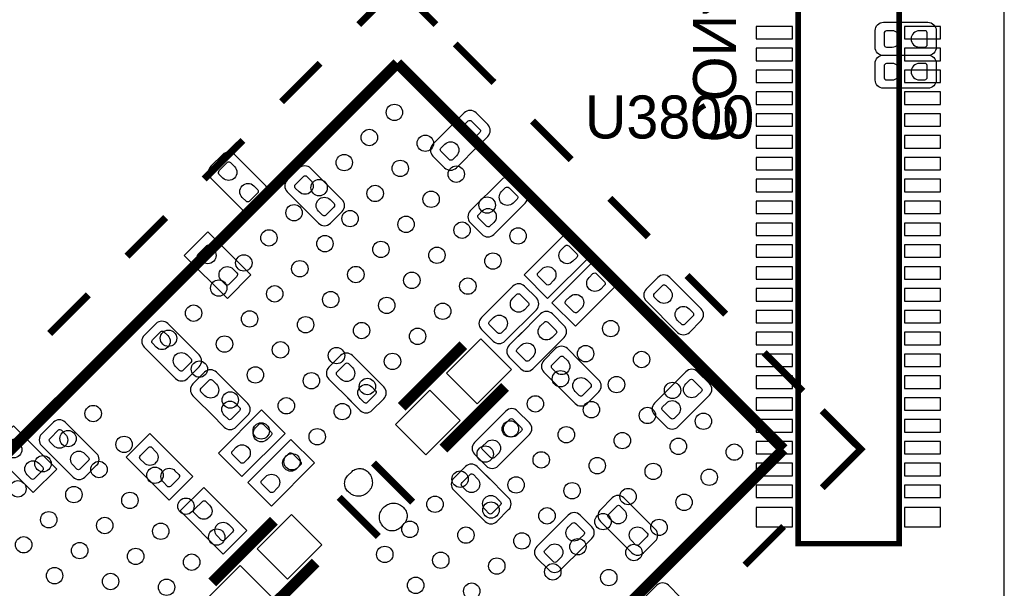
# Model space of a CAD drawing. Extents: x 0 to 69.8, y 0 to 65.
# Tile 16 of 21: x 37 to 55, y 11.6 to 22. Entities that reach past the tile are written whole.
import ezdxf

# ---------------------------------------------------------------- set-up
doc = ezdxf.new("R2010")
doc.units = 0
for name, color, linetype in [('BG_OUTLINE', 254, 'CONTINUOUS'), ('PG_SILKSCREEN_BOTTOM', 12, 'CONTINUOUS'), ('PG_SILKSCREEN_TOP', 254, 'CONTINUOUS'), ('PIN_BOTTOM', 1, 'CONTINUOUS'), ('PIN_TOP', 110, 'CONTINUOUS')]:
    doc.layers.add(name, color=color, linetype=linetype)

msp = doc.modelspace()

# ---------------------------------------------------------------- linework, layer by layer
at = {"layer": 'BG_OUTLINE'}
msp.add_lwpolyline([(2.999994, 0), (51.999998, 0, 0.414213), (54.999992, 2.999994), (54.999992, 62.000003, 0.414213), (51.999998, 64.999997), (2.999994, 64.999997, 0.414213), (0, 62.000003), (0, 2.999994, 0.414212)], format="xyb", close=True, dxfattribs=at)
at = {"layer": 'PG_SILKSCREEN_BOTTOM'}
for points, const_width in [([(51.224993, 33.934603), (51.224993, 12.414606), (53.075002, 12.414606), (53.075002, 33.934603), (51.224993, 33.934603)], 0.1), ([(45.097802, 16.051759), (43.966486, 14.920443)], 0.2), ([(45.861503, 15.288057), (44.730187, 14.156741)], 0.2), ([(44.168695, 13.176148), (43.450307, 13.894537)], 0.127), ([(42.821708, 13.265937), (43.540096, 12.547549)], 0.127), ([(40.497608, 11.705539), (41.628898, 12.836855)], 0.2), ([(41.261309, 10.941837), (42.3926, 12.073153)], 0.2)]:
    msp.add_lwpolyline(points, dxfattribs=dict(at, const_width=const_width))
for points in [[(45.3104, 19.641439), (45.543902, 19.874941, 0.41411), (45.543902, 20.09046), (45.328408, 20.305954, 0.414417), (45.112788, 20.305954), (44.538087, 19.731253, 0.414382), (44.538087, 19.515658), (44.753606, 19.300139, 0.414075), (44.9691, 19.300139), (45.382205, 19.713245)], [(41.138805, 19.310655), (40.905405, 19.544157, 0.41429), (40.689809, 19.544157), (40.47429, 19.328536, 0.414172), (40.47429, 19.113043), (41.048991, 18.538342, 0.414341), (41.264586, 18.538342), (41.480105, 18.753836, 0.414137), (41.480105, 18.969355), (41.066999, 19.382435)], [(42.212209, 18.517845), (42.445686, 18.284342, 0.414108), (42.661205, 18.284342), (42.876699, 18.499836, 0.414427), (42.876699, 18.715457), (42.301998, 19.290157, 0.414385), (42.086403, 19.290157), (41.870909, 19.074638, 0.414111), (41.870909, 18.859144), (42.28399, 18.446039)], [(45.995285, 18.421553), (46.228787, 18.654954, 0.414378), (46.228787, 18.870549), (46.013294, 19.086043, 0.41431), (45.797699, 19.086043), (45.222998, 18.511342, 0.414298), (45.222998, 18.295747), (45.438492, 18.080253, 0.414367), (45.654087, 18.080253), (46.067193, 18.493359)], [(49.107598, 17.058792), (48.874197, 17.292295, 0.41433), (48.658602, 17.292295), (48.443109, 17.076801, 0.414344), (48.443109, 16.861206), (49.017809, 16.286505, 0.414347), (49.233404, 16.286505), (49.448898, 16.501999, 0.414332), (49.448898, 16.717594), (49.035792, 17.1307)], [(45.660589, 16.790035), (45.427087, 16.556558, 0.41415), (45.427087, 16.341039), (45.642606, 16.125546, 0.414346), (45.858201, 16.125546), (46.432902, 16.700246, 0.414159), (46.432902, 16.91574), (46.217408, 17.131259, 0.41433), (46.001889, 17.131259), (45.588809, 16.718255)], [(46.168488, 16.282035), (45.934986, 16.048558, 0.414017), (45.934986, 15.833039), (46.150606, 15.617546, 0.41413), (46.3661, 15.617546), (46.9408, 16.192246, 0.414475), (46.9408, 16.407841), (46.725307, 16.62336, 0.414178), (46.509788, 16.62336), (46.096707, 16.210255)], [(39.595298, 15.673959), (39.828699, 15.440457, 0.414311), (40.044294, 15.440457), (40.259787, 15.65595, 0.414319), (40.259787, 15.871546), (39.685087, 16.446246, 0.414365), (39.469492, 16.446246), (39.253998, 16.230752, 0.414357), (39.253998, 16.015157), (39.667104, 15.602052)], [(42.974209, 15.088845), (43.207686, 14.855342, 0.41414), (43.423205, 14.855342), (43.638699, 15.070836, 0.414395), (43.638699, 15.286457), (43.063998, 15.861157, 0.414352), (42.848403, 15.861157), (42.632909, 15.645638, 0.414144), (42.632909, 15.430144), (43.04599, 15.017039)], [(47.234805, 15.754655), (47.001303, 15.988157, 0.414073), (46.785809, 15.988157), (46.57029, 15.772638, 0.414204), (46.57029, 15.557144), (47.144991, 14.982342, 0.414235), (47.36051, 14.982342), (47.576003, 15.197836, 0.414472), (47.576003, 15.413457), (47.162898, 15.826537)], [(40.484298, 14.784959), (40.717699, 14.551457, 0.414344), (40.933294, 14.551457), (41.148787, 14.76695, 0.414417), (41.148787, 14.982546), (40.574087, 15.557246, 0.414333), (40.358492, 15.557246), (40.142998, 15.341752, 0.414259), (40.142998, 15.126157), (40.556104, 14.713052)], [(49.367592, 14.900605), (49.601095, 15.134107, 0.414079), (49.601095, 15.349601), (49.385601, 15.56512, 0.41443), (49.16998, 15.56512), (48.59528, 14.99042, 0.414413), (48.59528, 14.774799), (48.810799, 14.559305, 0.414062), (49.026293, 14.559305), (49.439398, 14.972411)], [(46.0724, 14.180439), (46.305902, 14.413941, 0.414116), (46.305902, 14.62946), (46.090408, 14.844954, 0.414453), (45.874788, 14.844954), (45.300087, 14.270253, 0.414377), (45.300087, 14.054658), (45.515606, 13.839139, 0.414039), (45.7311, 13.839139), (46.144205, 14.252245)], [(38.040691, 14.40754), (37.80729, 14.641043, 0.414303), (37.591695, 14.641043), (37.376202, 14.425549, 0.414373), (37.376202, 14.209954), (37.950902, 13.635253, 0.414373), (38.166497, 13.635253), (38.381991, 13.850747, 0.414304), (38.381991, 14.066342), (37.968885, 14.479448)], [(45.583805, 13.595655), (45.350303, 13.829157, 0.414152), (45.134809, 13.829157), (44.919189, 13.613638, 0.414034), (44.919189, 13.398144), (45.493991, 12.823444, 0.414341), (45.70951, 12.823444), (45.925003, 13.038938, 0.414275), (45.925003, 13.254457), (45.511898, 13.667537)], [(48.26922, 13.020192), (48.035718, 13.253695, 0.414133), (47.820199, 13.253695), (47.604705, 13.038201, 0.414258), (47.604705, 12.822682), (48.179406, 12.247905, 0.414221), (48.394899, 12.247905), (48.610418, 12.463399, 0.414418), (48.610418, 12.678994), (48.197313, 13.0921)], [(47.2154, 12.275439), (47.448902, 12.508941, 0.414118), (47.448902, 12.72446), (47.233307, 12.939954, 0.414216), (47.017788, 12.939954), (46.443087, 12.365253, 0.414374), (46.443087, 12.149658), (46.658606, 11.934139, 0.414092), (46.8741, 11.934139), (47.287205, 12.347245)], [(48.834192, 10.98898), (49.067695, 11.222482, 0.414166), (49.067695, 11.438001), (48.852201, 11.653495, 0.414226), (48.636682, 11.653495), (48.061905, 11.078794, 0.414189), (48.061905, 10.863301), (48.277399, 10.647782, 0.414451), (48.492994, 10.647782), (48.9061, 11.060887)]]:
    msp.add_lwpolyline(points, format="xyb", dxfattribs=at)
for points in [[(40.775585, 16.906545), (41.206699, 17.337659), (40.416404, 18.127955), (39.98529, 17.69684), (40.775585, 16.906545)], [(47.429699, 17.69684), (46.998585, 18.127955), (46.20829, 17.337659), (46.639404, 16.906545), (47.429699, 17.69684)], [(47.937699, 17.18884), (47.506585, 17.619955), (46.71629, 16.829659), (47.147404, 16.398545), (47.937699, 17.18884)], [(41.832403, 14.43355), (41.40139, 14.864639), (40.611095, 14.074343), (41.042209, 13.643356), (41.832403, 14.43355)], [(36.860404, 14.571955), (36.429391, 14.14084), (37.219585, 13.350646), (37.650699, 13.781659), (36.860404, 14.571955)], [(39.713103, 13.212343), (40.14409, 13.643356), (39.353896, 14.433652), (38.922808, 14.002537), (39.713103, 13.212343)], [(42.371289, 13.89474), (41.940201, 14.325854), (41.149905, 13.535558), (41.580994, 13.104546), (42.371289, 13.89474)], [(40.700985, 12.224436), (41.131998, 12.65555), (40.341804, 13.445846), (39.91069, 13.014757), (40.700985, 12.224436)]]:
    msp.add_lwpolyline(points, dxfattribs=at)
at = {"layer": 'PG_SILKSCREEN_TOP'}
for points, const_width in [([(44.594704, 21.923553), (43.887695, 22.630638), (43.18061, 21.923553)], 0.127), ([(44.948196, 21.570036), (45.655306, 20.86295)], 0.127), ([(33.280909, 10.609656), (43.887695, 21.216442)], 0.199898), ([(41.766287, 20.509357), (42.473397, 21.216442)], 0.127), ([(43.887695, 21.216442), (50.958699, 14.145336)], 0.199898), ([(46.362391, 20.15584), (47.069502, 19.448755)], 0.127), ([(40.352091, 19.095136), (41.059202, 19.802246)], 0.127), ([(47.776587, 18.741644), (48.483901, 18.034356)], 0.127), ([(38.937895, 17.68094), (39.645006, 18.388051)], 0.127), ([(49.190986, 17.327245), (49.898097, 16.62016)], 0.127), ([(37.523496, 16.266541), (38.23081, 16.973855)], 0.127), ([(50.605309, 15.913049), (51.312293, 15.205939)], 0.127), ([(51.66581, 14.852447), (52.372895, 14.145336), (51.66581, 13.438251)], 0.127), ([(50.958699, 14.145336), (40.351888, 3.538652)], 0.199898), ([(50.251589, 12.024055), (50.958699, 12.73114)], 0.127)]:
    msp.add_lwpolyline(points, dxfattribs=dict(at, const_width=const_width))
for points in [[(53.270607, 21.965412), (53.600807, 21.965412, -0.414189), (53.753207, 21.813012), (53.753207, 21.508212, -0.41422), (53.600807, 21.355812), (52.788007, 21.355812, -0.414238), (52.635607, 21.508212), (52.635607, 21.813012, -0.414207), (52.788007, 21.965412), (53.372207, 21.965412)], [(53.270607, 21.365388), (53.600807, 21.365388, -0.41422), (53.753207, 21.212988), (53.753207, 20.908188, -0.414189), (53.600807, 20.755788), (52.788007, 20.755788, -0.414207), (52.635607, 20.908188), (52.635607, 21.212988, -0.414238), (52.788007, 21.365388), (53.372207, 21.365388)]]:
    msp.add_lwpolyline(points, format="xyb", dxfattribs=at)
at = {"layer": 'PIN_BOTTOM'}
for points in [[(51.120218, 21.660307), (51.120218, 21.888907), (50.459818, 21.888907), (50.459818, 21.660307)], [(53.830195, 21.660307), (53.830195, 21.888907), (53.169795, 21.888907), (53.169795, 21.660307)], [(51.120218, 21.260308), (51.120218, 21.488908), (50.459818, 21.488908), (50.459818, 21.260308)], [(53.830195, 21.260308), (53.830195, 21.488908), (53.169795, 21.488908), (53.169795, 21.260308)], [(51.120218, 20.860309), (51.120218, 21.088909), (50.459818, 21.088909), (50.459818, 20.860309)], [(53.830195, 20.860309), (53.830195, 21.088909), (53.169795, 21.088909), (53.169795, 20.860309)], [(51.120218, 20.46031), (51.120218, 20.68891), (50.459818, 20.68891), (50.459818, 20.46031)], [(53.830195, 20.46031), (53.830195, 20.68891), (53.169795, 20.68891), (53.169795, 20.46031)], [(51.120218, 20.06031), (51.120218, 20.28891), (50.459818, 20.28891), (50.459818, 20.06031)], [(53.830195, 20.06031), (53.830195, 20.28891), (53.169795, 20.28891), (53.169795, 20.06031)], [(51.120218, 19.660311), (51.120218, 19.888911), (50.459818, 19.888911), (50.459818, 19.660311)], [(53.830195, 19.660311), (53.830195, 19.888911), (53.169795, 19.888911), (53.169795, 19.660311)], [(51.120218, 19.260312), (51.120218, 19.488912), (50.459818, 19.488912), (50.459818, 19.260312)], [(53.830195, 19.260312), (53.830195, 19.488912), (53.169795, 19.488912), (53.169795, 19.260312)], [(51.120218, 18.860313), (51.120218, 19.088913), (50.459818, 19.088913), (50.459818, 18.860313)], [(53.830195, 18.860313), (53.830195, 19.088913), (53.169795, 19.088913), (53.169795, 18.860313)], [(51.120218, 18.460314), (51.120218, 18.688914), (50.459818, 18.688914), (50.459818, 18.460314)], [(53.830195, 18.460314), (53.830195, 18.688914), (53.169795, 18.688914), (53.169795, 18.460314)], [(51.120218, 18.060314), (51.120218, 18.288914), (50.459818, 18.288914), (50.459818, 18.060314)], [(53.830195, 18.060314), (53.830195, 18.288914), (53.169795, 18.288914), (53.169795, 18.060314)], [(51.120218, 17.660315), (51.120218, 17.888915), (50.459818, 17.888915), (50.459818, 17.660315)], [(53.830195, 17.660315), (53.830195, 17.888915), (53.169795, 17.888915), (53.169795, 17.660315)], [(51.120218, 17.260316), (51.120218, 17.488916), (50.459818, 17.488916), (50.459818, 17.260316)], [(53.830195, 17.260316), (53.830195, 17.488916), (53.169795, 17.488916), (53.169795, 17.260316)], [(51.120218, 16.860317), (51.120218, 17.088917), (50.459818, 17.088917), (50.459818, 16.860317)], [(53.830195, 16.860317), (53.830195, 17.088917), (53.169795, 17.088917), (53.169795, 16.860317)], [(51.120218, 16.460292), (51.120218, 16.688892), (50.459818, 16.688892), (50.459818, 16.460292)], [(53.830195, 16.460292), (53.830195, 16.688892), (53.169795, 16.688892), (53.169795, 16.460292)], [(51.120218, 16.060293), (51.120218, 16.288893), (50.459818, 16.288893), (50.459818, 16.060293)], [(53.830195, 16.060293), (53.830195, 16.288893), (53.169795, 16.288893), (53.169795, 16.060293)], [(45.346183, 14.979637), (45.974801, 15.608255), (45.418025, 16.165031), (44.789407, 15.536413)], [(51.120218, 15.660294), (51.120218, 15.888894), (50.459818, 15.888894), (50.459818, 15.660294)], [(53.830195, 15.660294), (53.830195, 15.888894), (53.169795, 15.888894), (53.169795, 15.660294)], [(51.120218, 15.260295), (51.120218, 15.488895), (50.459818, 15.488895), (50.459818, 15.260295)], [(53.830195, 15.260295), (53.830195, 15.488895), (53.169795, 15.488895), (53.169795, 15.260295)], [(44.481832, 15.228837), (43.853214, 14.600219), (44.40999, 14.043443), (45.038608, 14.672061)], [(51.120218, 14.860295), (51.120218, 15.088895), (50.459818, 15.088895), (50.459818, 14.860295)], [(53.830195, 14.860295), (53.830195, 15.088895), (53.169795, 15.088895), (53.169795, 14.860295)], [(51.120218, 14.460296), (51.120218, 14.688896), (50.459818, 14.688896), (50.459818, 14.460296)], [(53.830195, 14.460296), (53.830195, 14.688896), (53.169795, 14.688896), (53.169795, 14.460296)], [(51.120218, 14.060297), (51.120218, 14.288897), (50.459818, 14.288897), (50.459818, 14.060297)], [(53.830195, 14.060297), (53.830195, 14.288897), (53.169795, 14.288897), (53.169795, 14.060297)], [(51.120218, 13.660298), (51.120218, 13.888898), (50.459818, 13.888898), (50.459818, 13.660298)], [(53.830195, 13.660298), (53.830195, 13.888898), (53.169795, 13.888898), (53.169795, 13.660298)], [(43.333416, 13.741629), (43.351374, 13.7255), (43.36735, 13.707669), (43.382057, 13.68872), (43.395062, 13.668223), (43.40573, 13.646658), (43.414721, 13.624382), (43.421579, 13.601395), (43.426482, 13.577849), (43.428996, 13.553796), (43.429733, 13.529767), (43.427879, 13.505713), (43.423916, 13.48199), (43.415864, 13.457784), (43.40545, 13.43439), (43.392827, 13.412114), (43.378526, 13.39088), (43.362118, 13.371373), (43.344135, 13.353415), (43.324628, 13.337007), (43.303368, 13.322656), (43.281168, 13.310083), (43.257749, 13.299694), (43.233569, 13.291617), (43.210023, 13.287172), (43.186121, 13.284759), (43.162068, 13.284759), (43.138039, 13.287299), (43.114493, 13.291769), (43.091303, 13.29883), (43.069027, 13.307797), (43.047895, 13.318922), (43.027727, 13.33213), (43.009058, 13.347268), (42.991811, 13.364108), (42.97619, 13.37945), (42.962525, 13.396341), (42.950511, 13.414426), (42.940605, 13.433679), (42.93268, 13.454202), (42.926965, 13.475056), (42.923562, 13.496392), (42.922292, 13.518058), (42.923358, 13.540029), (42.926762, 13.56139), (42.93235, 13.582371), (42.940046, 13.602665), (42.949952, 13.622172), (42.961966, 13.640435), (42.975682, 13.65725), (43.058131, 13.739724), (43.07459, 13.753363), (43.092776, 13.765022), (43.111928, 13.774852), (43.131892, 13.78265), (43.152746, 13.788365), (43.173879, 13.791971), (43.19524, 13.793241), (43.216805, 13.7922), (43.238039, 13.788923), (43.258892, 13.783488), (43.279187, 13.776198), (43.298339, 13.766648), (43.3165, 13.754989)], [(51.120218, 13.260299), (51.120218, 13.488899), (50.459818, 13.488899), (50.459818, 13.260299)], [(53.830195, 13.260299), (53.830195, 13.488899), (53.169795, 13.488899), (53.169795, 13.260299)], [(43.656961, 12.700483), (43.639003, 12.716612), (43.623027, 12.734442), (43.60832, 12.753391), (43.595315, 12.773889), (43.584647, 12.795453), (43.575656, 12.817729), (43.568798, 12.840716), (43.563896, 12.864262), (43.561381, 12.888316), (43.560644, 12.912344), (43.562499, 12.936398), (43.566461, 12.960121), (43.574513, 12.984328), (43.584927, 13.007721), (43.597551, 13.029997), (43.611851, 13.051231), (43.628259, 13.070738), (43.646242, 13.088696), (43.66575, 13.105105), (43.687009, 13.119456), (43.709209, 13.132029), (43.732628, 13.142417), (43.756809, 13.150494), (43.780354, 13.154939), (43.804256, 13.157352), (43.82831, 13.157352), (43.852338, 13.154812), (43.875884, 13.150342), (43.899074, 13.143281), (43.92135, 13.134315), (43.942483, 13.123189), (43.96265, 13.109981), (43.981319, 13.094843), (43.998566, 13.078003), (44.014187, 13.062661), (44.027852, 13.04577), (44.039866, 13.027685), (44.049772, 13.008432), (44.057697, 12.987909), (44.063412, 12.967056), (44.066816, 12.94572), (44.068086, 12.924053), (44.067019, 12.902082), (44.063615, 12.880721), (44.058027, 12.859741), (44.050331, 12.839446), (44.040425, 12.819939), (44.028411, 12.801676), (44.014695, 12.784861), (43.932246, 12.702388), (43.915787, 12.688748), (43.897601, 12.677089), (43.878449, 12.667259), (43.858485, 12.659462), (43.837631, 12.653747), (43.816499, 12.65014), (43.795137, 12.64887), (43.773573, 12.649911), (43.752338, 12.653188), (43.731485, 12.658623), (43.71119, 12.665913), (43.692039, 12.675464), (43.673878, 12.687122)], [(51.120218, 12.721793), (51.120218, 13.077393), (50.459818, 13.077393), (50.459818, 12.721793)], [(53.830195, 12.721793), (53.830195, 13.077393), (53.169795, 13.077393), (53.169795, 12.721793)], [(41.877279, 11.764759), (42.505897, 12.393377), (41.949121, 12.950153), (41.320503, 12.321535)], [(41.012928, 12.013959), (40.38431, 11.385341), (40.941086, 10.828565), (41.569704, 11.457183)]]:
    msp.add_lwpolyline(points, close=True, dxfattribs=at)
for points in [[(45.111797, 20.086117), (45.183654, 20.157948, -0.376089), (45.247966, 20.153706), (45.400646, 20.001052, -0.366021), (45.395896, 19.945706), (45.324065, 19.873849, -0.999197)], [(44.970217, 19.520002), (44.898361, 19.44817, -0.376089), (44.834048, 19.452412), (44.681369, 19.605066, -0.366021), (44.686118, 19.660413), (44.75795, 19.732269, -0.999197)], [(40.694153, 19.112027), (40.622322, 19.183883, -0.376089), (40.626563, 19.248196), (40.779217, 19.400876, -0.366021), (40.834564, 19.396126), (40.906421, 19.324295, -0.999197)], [(42.090746, 18.858027), (42.018915, 18.929883, -0.376089), (42.023157, 18.994196), (42.175811, 19.146876, -0.366021), (42.231158, 19.142126), (42.303014, 19.070295, -0.999197)], [(41.260268, 18.970447), (41.332099, 18.898591, -0.376089), (41.327857, 18.834278), (41.175203, 18.681598, -0.366021), (41.119857, 18.686348), (41.048, 18.758179, -0.999197)], [(45.796683, 18.866206), (45.868539, 18.938037, -0.376089), (45.932852, 18.933795), (46.085531, 18.781141, -0.366021), (46.080782, 18.725794), (46.00895, 18.653938, -0.999197)], [(42.656862, 18.716447), (42.728693, 18.644591, -0.376089), (42.724451, 18.580278), (42.571797, 18.427598, -0.366021), (42.51645, 18.432348), (42.444594, 18.504179, -0.999197)], [(45.655103, 18.30009), (45.583246, 18.228259, -0.376089), (45.518934, 18.232501), (45.366254, 18.385155, -0.366021), (45.371004, 18.440502), (45.442835, 18.512358, -0.999197)], [(40.31295, 17.588027), (40.241118, 17.659883, -0.376089), (40.24536, 17.724196), (40.398014, 17.876876, -0.366021), (40.453361, 17.872126), (40.525217, 17.800295, -0.999197)], [(46.889797, 17.800295), (46.961654, 17.872126, -0.376089), (47.025966, 17.867884), (47.178646, 17.71523, -0.366021), (47.173896, 17.659883), (47.102065, 17.588027, -0.999197)], [(40.879065, 17.446447), (40.950896, 17.374591, -0.376089), (40.946654, 17.310278), (40.794, 17.157598, -0.366021), (40.738654, 17.162348), (40.666797, 17.234179, -0.999197)], [(46.748217, 17.234179), (46.676361, 17.162348, -0.376089), (46.612048, 17.16659), (46.459369, 17.319244, -0.366021), (46.464118, 17.374591), (46.53595, 17.446447, -0.999197)], [(47.397797, 17.292295), (47.469654, 17.364126, -0.376089), (47.533966, 17.359884), (47.686646, 17.20723, -0.366021), (47.681896, 17.151883), (47.610065, 17.080027, -0.999197)], [(48.662946, 16.86019), (48.591114, 16.932046, -0.376089), (48.595356, 16.996359), (48.74801, 17.149039, -0.366021), (48.803357, 17.144289), (48.875213, 17.072458, -0.999197)], [(46.000797, 16.911498), (46.072654, 16.983329, -0.376089), (46.136966, 16.979087), (46.289646, 16.826433, -0.366021), (46.284896, 16.771087), (46.213065, 16.69923, -0.999197)], [(47.256217, 16.726179), (47.184361, 16.654348, -0.376089), (47.120048, 16.65859), (46.967369, 16.811244, -0.366021), (46.972118, 16.866591), (47.04395, 16.938447, -0.999197)], [(45.859217, 16.345383), (45.787361, 16.273551, -0.376089), (45.723048, 16.277793), (45.570369, 16.430447, -0.366021), (45.575118, 16.485794), (45.64695, 16.55765, -0.999197)], [(49.229061, 16.71861), (49.300892, 16.646754, -0.376089), (49.29665, 16.582441), (49.143996, 16.429761, -0.366021), (49.08865, 16.434511), (49.016793, 16.506342, -0.999197)], [(46.508695, 16.403498), (46.580552, 16.475329, -0.376089), (46.644865, 16.471087), (46.797544, 16.318433, -0.366021), (46.792794, 16.263087), (46.720963, 16.19123, -0.999197)], [(39.473835, 16.014141), (39.402004, 16.085998, -0.376089), (39.406246, 16.150311), (39.5589, 16.30299, -0.366021), (39.614246, 16.29824), (39.686103, 16.226409, -0.999197)], [(46.367116, 15.837383), (46.295259, 15.765551, -0.376089), (46.230946, 15.769793), (46.078267, 15.922447, -0.366021), (46.083017, 15.977794), (46.154848, 16.04965, -0.999197)], [(40.03995, 15.872562), (40.111782, 15.800705, -0.376089), (40.10754, 15.736392), (39.954886, 15.583713, -0.366021), (39.899539, 15.588463), (39.827683, 15.660294, -0.999197)], [(42.852746, 15.429027), (42.780915, 15.500883, -0.376089), (42.785157, 15.565196), (42.937811, 15.717876, -0.366021), (42.993158, 15.713126), (43.065014, 15.641295, -0.999197)], [(46.790153, 15.556027), (46.718322, 15.627883, -0.376089), (46.722563, 15.692196), (46.875217, 15.844876, -0.366021), (46.930564, 15.840126), (47.002421, 15.768295, -0.999197)], [(40.362835, 15.125141), (40.291004, 15.196998, -0.376089), (40.295246, 15.261311), (40.4479, 15.41399, -0.366021), (40.503246, 15.40924), (40.575103, 15.337409, -0.999197)], [(43.418862, 15.287447), (43.490693, 15.215591, -0.376089), (43.486451, 15.151278), (43.333797, 14.998598, -0.366021), (43.27845, 15.003348), (43.206594, 15.075179, -0.999197)], [(47.356268, 15.414447), (47.428099, 15.342591, -0.376089), (47.423857, 15.278278), (47.271203, 15.125598, -0.366021), (47.215857, 15.130348), (47.144, 15.202179, -0.999197)], [(49.16899, 15.345258), (49.240846, 15.417089, -0.376089), (49.305159, 15.412847), (49.457839, 15.260193, -0.366021), (49.453089, 15.204846), (49.381258, 15.13299, -0.999197)], [(40.92895, 14.983562), (41.000782, 14.911705, -0.376089), (40.99654, 14.847392), (40.843886, 14.694713, -0.366021), (40.788539, 14.699463), (40.716683, 14.771294, -0.999197)], [(49.02741, 14.779142), (48.955554, 14.707311, -0.376089), (48.891241, 14.711553), (48.738561, 14.864207, -0.366021), (48.743311, 14.919554), (48.815142, 14.99141, -0.999197)], [(41.292577, 14.537004), (41.364433, 14.608835, -0.376089), (41.428746, 14.604594), (41.581426, 14.45194, -0.366021), (41.576676, 14.396593), (41.504845, 14.324736, -0.999197)], [(45.873797, 14.625117), (45.945654, 14.696948, -0.376089), (46.009966, 14.692706), (46.162646, 14.540052, -0.366021), (46.157896, 14.484706), (46.086065, 14.412849, -0.999197)], [(37.596039, 14.208938), (37.524207, 14.280794, -0.376089), (37.528449, 14.345107), (37.681103, 14.497787, -0.366021), (37.73645, 14.493037), (37.808306, 14.421206, -0.999197)], [(36.75695, 14.032027), (36.685118, 14.103883, -0.376089), (36.68936, 14.168196), (36.842014, 14.320876, -0.366021), (36.897361, 14.316126), (36.969217, 14.244295, -0.999197)], [(45.732217, 14.059002), (45.660361, 13.98717, -0.376089), (45.596048, 13.991412), (45.443369, 14.144066, -0.366021), (45.448118, 14.199413), (45.51995, 14.271269, -0.999197)], [(38.162154, 14.067358), (38.233985, 13.995502, -0.376089), (38.229743, 13.931189), (38.077089, 13.778509, -0.366021), (38.021743, 13.783259), (37.949886, 13.85509, -0.999197)], [(39.250442, 13.893749), (39.178611, 13.965606, -0.376089), (39.182853, 14.029919), (39.335507, 14.182598, -0.366021), (39.390853, 14.177848), (39.46271, 14.106017, -0.999197)], [(41.150997, 13.970889), (41.079141, 13.899058, -0.376089), (41.014828, 13.9033), (40.862148, 14.055954, -0.366021), (40.866898, 14.1113), (40.938729, 14.183157, -0.999197)], [(41.831387, 13.998194), (41.903244, 14.070025, -0.376089), (41.967556, 14.065783), (42.120236, 13.913129, -0.366021), (42.115486, 13.857783), (42.043655, 13.785926, -0.999197)], [(37.323065, 13.890447), (37.394896, 13.818591, -0.376089), (37.390654, 13.754278), (37.238, 13.601598, -0.366021), (37.182654, 13.606348), (37.110797, 13.678179, -0.999197)], [(39.816557, 13.75217), (39.888389, 13.680313, -0.376089), (39.884147, 13.616), (39.731493, 13.463321, -0.366021), (39.676146, 13.468071), (39.60429, 13.539902, -0.999197)], [(41.689807, 13.432079), (41.617951, 13.360248, -0.376089), (41.553638, 13.364489), (41.400959, 13.517143, -0.366021), (41.405708, 13.57249), (41.47754, 13.644347, -0.999197)], [(45.139051, 13.397128), (45.06722, 13.468985, -0.376089), (45.071462, 13.533298), (45.224116, 13.685977, -0.366021), (45.279462, 13.681227), (45.351319, 13.609396, -0.999197)], [(40.23835, 12.905943), (40.166519, 12.9778, -0.376089), (40.17076, 13.042113), (40.323414, 13.194792, -0.366021), (40.378761, 13.190042), (40.450618, 13.118211, -0.999197)], [(45.705166, 13.255549), (45.776998, 13.183692, -0.376089), (45.772756, 13.119379), (45.620102, 12.9667, -0.366021), (45.564755, 12.97145), (45.492899, 13.043281, -0.999197)], [(47.824542, 12.82159), (47.752711, 12.893446, -0.376089), (47.756953, 12.957759), (47.909607, 13.110439, -0.366021), (47.964954, 13.105689), (48.03681, 13.033858, -0.999197)], [(40.804465, 12.764364), (40.876296, 12.692507, -0.376089), (40.872054, 12.628194), (40.7194, 12.475515, -0.366021), (40.664054, 12.480265), (40.592197, 12.552096, -0.999197)], [(47.016797, 12.720117), (47.088654, 12.791948, -0.376089), (47.152966, 12.787706), (47.305646, 12.635052, -0.366021), (47.300896, 12.579706), (47.229065, 12.507849, -0.999197)], [(48.390658, 12.68001), (48.462489, 12.608154, -0.376089), (48.458247, 12.543841), (48.305593, 12.391161, -0.366021), (48.250246, 12.395911), (48.17839, 12.467742, -0.999197)], [(46.875217, 12.154002), (46.803361, 12.08217, -0.376089), (46.739048, 12.086412), (46.586369, 12.239066, -0.366021), (46.591118, 12.294413), (46.66295, 12.366269, -0.999197)]]:
    msp.add_lwpolyline(points, format="xyb", close=True, dxfattribs=at)
at = {"layer": 'PIN_TOP'}
for points in [[(52.944217, 21.810701), (52.842617, 21.810701, 0.376179), (52.800123, 21.762212), (52.800123, 21.546312, 0.366061), (52.842617, 21.510523), (52.944217, 21.510523, 0.999182)], [(53.444597, 21.510523), (53.546197, 21.510523, 0.376179), (53.588691, 21.559012), (53.588691, 21.774912, 0.366061), (53.546197, 21.810701), (53.444597, 21.810701, 0.999182)], [(52.944217, 21.210676), (52.842617, 21.210676, 0.376179), (52.800123, 21.162188), (52.800123, 20.946288, 0.366061), (52.842617, 20.910499), (52.944217, 20.910499, 0.999182)], [(53.444597, 20.910499), (53.546197, 20.910499, 0.376179), (53.588691, 20.958988), (53.588691, 21.174888, 0.366061), (53.546197, 21.210676), (53.444597, 21.210676, 0.999182)]]:
    msp.add_lwpolyline(points, format="xyb", close=True, dxfattribs=at)
for centre in [(43.834558, 20.314818), (43.37492, 19.85518), (44.400292, 19.749059), (42.915307, 19.395592), (43.940679, 19.289446), (44.965849, 19.183528), (42.455694, 18.935954), (43.481066, 18.829833), (44.50621, 18.723889), (45.531608, 18.617768), (41.996081, 18.476341), (43.021428, 18.370194), (44.046597, 18.264276), (45.07197, 18.15813), (41.536442, 18.016728), (42.56184, 17.910581), (46.097368, 18.052009), (43.586984, 17.804663), (44.612357, 17.698517), (41.07688, 17.557166), (45.637729, 17.59237), (42.102202, 17.450968), (43.127371, 17.34505), (44.152744, 17.238904), (40.617292, 17.097553), (41.64264, 16.991406), (45.178116, 17.132783), (42.667733, 16.885412), (40.157654, 16.637914), (43.693131, 16.779291), (44.718503, 16.673144), (41.183027, 16.531793), (42.208196, 16.425875), (43.233492, 16.319652), (47.794266, 16.355111), (39.698041, 16.178327), (44.25889, 16.213531), (40.723414, 16.07218), (41.748583, 15.966262), (47.334627, 15.895472), (42.773956, 15.860116), (43.799252, 15.753918), (48.360025, 15.789351), (40.263801, 15.612567), (41.288945, 15.506624), (42.314343, 15.400503), (46.87504, 15.435859), (43.33969, 15.294356), (47.900387, 15.329713), (48.925785, 15.223592), (40.829332, 15.047011), (41.854704, 14.940864), (42.880102, 14.834743), (46.415401, 14.976246), (47.440774, 14.8701), (38.319024, 14.79931), (48.466146, 14.763953), (49.491316, 14.658035), (41.395091, 14.481251), (45.955788, 14.516633), (37.859437, 14.339697), (42.420464, 14.375105), (46.981161, 14.410487), (48.006533, 14.30434), (38.884784, 14.23355), (49.031703, 14.198422), (50.057075, 14.092301), (41.960851, 13.915517), (45.496175, 14.056995), (46.521548, 13.950874), (37.399798, 13.880059), (38.425171, 13.773937), (47.54692, 13.844727), (48.57209, 13.738809), (39.45034, 13.668019), (45.036613, 13.597433), (49.597437, 13.632663), (36.940185, 13.420471), (46.061909, 13.491235), (47.087307, 13.385114), (37.965558, 13.314324), (38.990727, 13.208406), (48.112451, 13.279171), (40.0161, 13.10226), (44.577, 13.137845), (45.602373, 13.031699), (49.137849, 13.17305), (37.505945, 12.854711), (46.627669, 12.925476), (38.531089, 12.748768), (44.117362, 12.678207), (47.652838, 12.819583), (48.678211, 12.713437), (39.556487, 12.642647), (40.581834, 12.5365), (45.14276, 12.572086), (37.046383, 12.395149), (38.071476, 12.289155), (46.168132, 12.465939), (47.193225, 12.359945), (39.096848, 12.183008), (43.657774, 12.218594), (44.683121, 12.112447), (48.218598, 12.253824), (40.122246, 12.076887), (45.708519, 12.006326), (37.611939, 11.829618), (46.733663, 11.900383), (47.758985, 11.794185), (38.637235, 11.723395), (39.662608, 11.617249), (44.223508, 11.652834), (45.248881, 11.546688)]:
    msp.add_circle(centre, 0.15, dxfattribs=at)

# ---------------------------------------------------------------- texts
at = {"layer": 'PG_SILKSCREEN_BOTTOM', "text_generation_flag": 2}
msp.add_text('CON4', height=0.7874, rotation=270, dxfattribs=at).set_placement((49.3014, 19.7612))
at = {"layer": 'PG_SILKSCREEN_TOP'}
msp.add_text('U3800', height=0.7874, dxfattribs=at).set_placement((47.3202, 19.8374))

doc.saveas('drawing.dxf')
